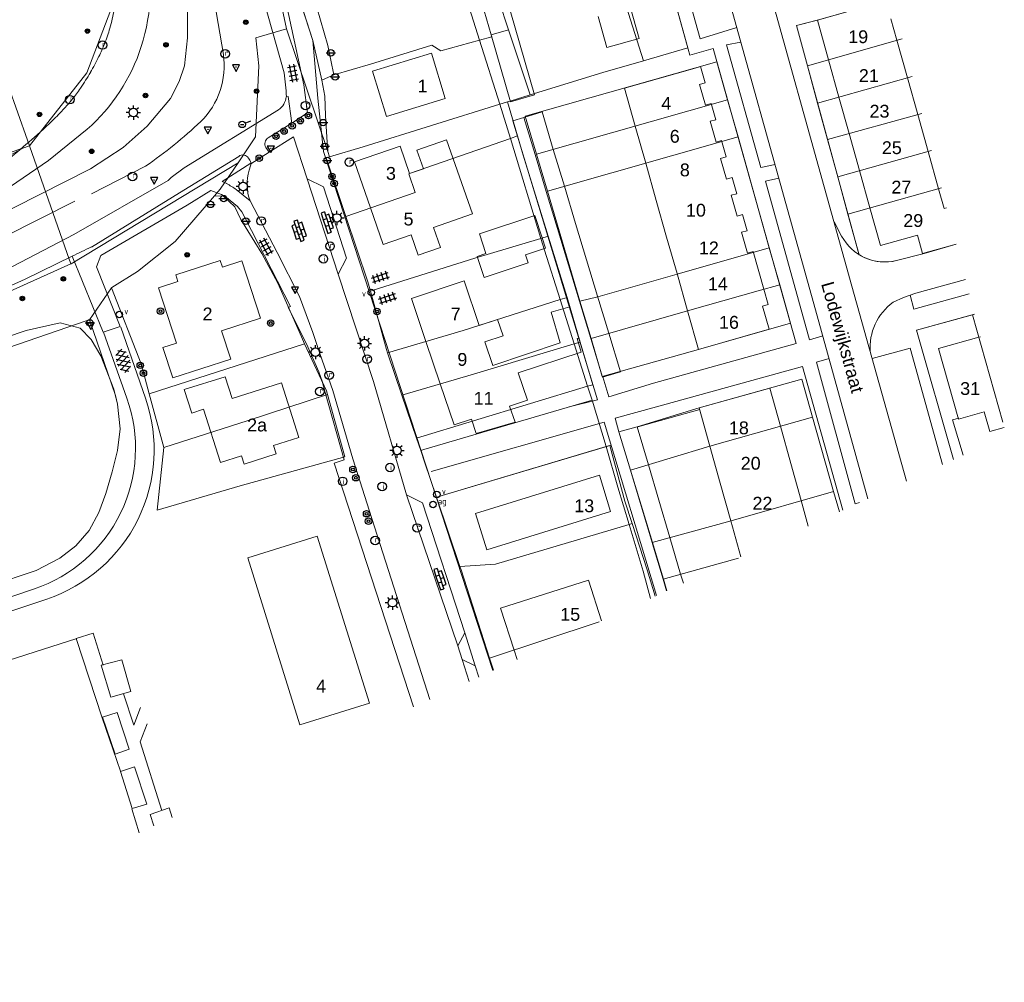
# Model space of a CAD drawing. Header units: metres. Extents: x 117922 to 130630, y 447724 to 454087.
# Tile 30 of 61: x 125245 to 125383, y 450678 to 450813. Entities that reach past the tile are written whole.
import ezdxf

# ---------------------------------------------------------------- set-up
doc = ezdxf.new("R2010")
doc.units = ezdxf.units.M
doc.layers.get('0').update_dxf_attribs({"color": 8})
for name, color, linetype, lineweight in [('B01', 8, 'Continuous', 0), ('B03', 8, 'Continuous', 0), ('B11', 8, 'Continuous', 0), ('B14', 8, 'Continuous', 0), ('G01', 8, 'Continuous', 0), ('G02', 8, 'Continuous', 0), ('Q19', 8, 'Continuous', 0), ('T00', 8, 'Continuous', 0), ('V00', 8, 'Continuous', 0), ('W00', 8, 'Continuous', 0), ('Z02', 7, 'Continuous', 0), ('Z06', 7, 'Continuous', 0)]:
    doc.layers.add(name, color=color, linetype=linetype, lineweight=lineweight)
for name, color, linetype in [('SYM-GV1', 8, 'Continuous'), ('SYM-OV4', 8, 'Continuous'), ('SYM-OV5', 8, 'Continuous'), ('TOPOT20', 8, 'Continuous'), ('TOPOT21', 8, 'Continuous'), ('TOPOT23', 8, 'Continuous'), ('TOPOT26', 8, 'Continuous'), ('TOPOT28', 8, 'Continuous'), ('TOPOT31', 8, 'Continuous'), ('TOPOT36', 8, 'Continuous'), ('TOPOT52', 8, 'Continuous'), ('TOPOT63', 8, 'Continuous'), ('TOPOT82', 8, 'Continuous'), ('TOPOT85', 8, 'Continuous')]:
    doc.layers.add(name, color=color, linetype=linetype)
doc.styles.add('ISO', font='ISO')
doc.styles.add('Z02', font='arial.ttf', dxfattribs={"height": 1.8})
doc.styles.add('Z06', font='arial.ttf', dxfattribs={"height": 1.8})

# ---------------------------------------------------------------- blocks, each defined once
blk = doc.blocks.new('asfalt6')
at = {"color": 0, "linetype": 'ByBlock', "lineweight": -2}
for p, q in [((-0.76, 1.01), (0.3, 1.62)), ((-0.3, 1.62), (0.76, 1.01)), ((-0.93, 0.18), (0.7, 1.13)), ((-0.89, -0.52), (0.89, 0.52)), ((-0.89, 0.52), (0.89, -0.52)), ((-0.7, 1.13), (0.93, 0.18)), ((-0.93, -0.18), (0.7, -1.13)), ((-0.76, -1.01), (0.3, -1.62)), ((-0.7, -1.13), (0.93, -0.18)), ((-0.3, -1.62), (0.76, -1.01))]:
    blk.add_line(p, q, dxfattribs=at)
blk = doc.blocks.new('tegels4')
at = {"color": 0, "linetype": 'ByBlock', "lineweight": -2}
for p, q in [((0.62, 0.94), (-0.62, 0.94)), ((0.62, 0.31), (-0.62, 0.31)), ((-0.31, -1.23), (-0.31, 1.25)), ((0.31, -1.23), (0.31, 1.25)), ((0.62, -0.31), (-0.62, -0.31)), ((0.62, -0.94), (-0.62, -0.94))]:
    blk.add_line(p, q, dxfattribs=at)
blk = doc.blocks.new('paal')
at = {"color": 0}
for radius in [0.45, 0.2]:
    blk.add_circle((0, 0), radius, dxfattribs=at)
blk = doc.blocks.new('lichtmast')
at = {"color": 0}
for p, q in [((-0.6, 0), (-1, 0)), ((-0.71, 0.71), (-0.42, 0.42)), ((0, 0.6), (0, 1)), ((0.42, 0.42), (0.71, 0.71)), ((0.6, 0), (1, 0)), ((-0.42, -0.42), (-0.71, -0.71)), ((0, -0.6), (0, -1)), ((0.42, -0.42), (0.71, -0.71))]:
    blk.add_line(p, q, dxfattribs=at)
blk.add_circle((0, 0), 0.6, dxfattribs=at)
blk = doc.blocks.new('boom')
at = {"color": 0}
for radius in [0.315, 0.225, 0.135]:
    blk.add_circle((0, 0), radius, dxfattribs=at)
blk = doc.blocks.new('verkeersbord')
at = {"color": 0}
for p, q in [((0.5, 0.32), (-0.5, 0.32)), ((-0.5, 0.32), (0, -0.6)), ((0, -0.6), (0.5, 0.32))]:
    blk.add_line(p, q, dxfattribs=at)
blk = doc.blocks.new('verklikker')
at = {"color": 0}
blk.add_circle((0, 0), 0.45, dxfattribs=at)
at = {"color": 0, "style": 'ISO'}
blk.add_attdef('VERKLIKKER', (0.7, 0), '', height=0.9, dxfattribs=at)
blk = doc.blocks.new('klinkers4')
at = {"color": 0, "linetype": 'ByBlock', "lineweight": -2}
for p, q in [((0, 1.5), (-0.5, 1.5)), ((-0.5, 1.5), (-0.5, 0.5)), ((0, 1.5), (0, 1)), ((-0.5, 0.5), (-0.5, -0.5)), ((0, 0.5), (-0.5, 0.5)), ((0.5, 1), (0, 1)), ((0, 1), (0, 0.5)), ((0, 0.5), (0, 0)), ((0.5, 0), (0, 0)), ((0, 0), (0, -0.5)), ((0.5, 0), (0.5, 1)), ((0.5, -1), (0.5, 0)), ((-0.5, -0.5), (-0.5, -1.5)), ((0, -0.5), (-0.5, -0.5)), ((0, -0.5), (0, -1)), ((0, -1), (0.5, -1)), ((0, -1), (0, -1.5)), ((-0.5, -1.5), (0, -1.5))]:
    blk.add_line(p, q, dxfattribs=at)
blk = doc.blocks.new('afsl-gas')
at = {"color": 0}
blk.add_circle((0, 0), 0.45, dxfattribs=at)
at = {"color": 0, "style": 'ISO'}
blk.add_attdef('AFSL-GAS', (0.7, 0), '', height=0.9, dxfattribs=at)
blk = doc.blocks.new('aanduidingsbord')
at = {"color": 0}
for p, q in [((-0.81, -0.33), (0, 0)), ((-1.45, -0.5), (-1.01, -0.5))]:
    blk.add_line(p, q, dxfattribs=at)
blk.add_circle((-1.23, -0.5), 0.45, dxfattribs=at)
blk = doc.blocks.new('grensmarkering')
at = {"color": 0}
blk.add_line((-0.67, 0), (0.67, 0), dxfattribs=at)
blk.add_circle((0, 0), 0.45, dxfattribs=at)
blk = doc.blocks.new('kolk')
at = {"color": 0}
blk.add_circle((0, 0), 0.6, dxfattribs=at)
at = {"color": 0, "linetype": 'Continuous', "style": 'ISO'}
blk.add_attdef('KOLK', (-0.04, -0.26), '', height=0.8, dxfattribs=at)
blk = doc.blocks.new('inspectieput')
at = {"color": 0}
blk.add_circle((0, 0), 0.6, dxfattribs=at)
at = {"color": 0, "linetype": 'Continuous', "style": 'ISO'}
blk.add_attdef('I', (0, -0.39), '', height=0.8, dxfattribs=at)
blk = doc.blocks.new('klinkers6')
at = {"color": 0, "linetype": 'ByBlock', "lineweight": -2}
for p, q in [((0.25, 1.5), (-0.25, 1.5)), ((-0.25, 1.5), (-0.25, 0.5)), ((0.25, 0.5), (0.25, 1.5)), ((-0.25, 1), (-0.75, 1)), ((-0.75, 1), (-0.75, 0)), ((-0.25, 0), (-0.75, 0)), ((-0.75, 0), (-0.75, -1)), ((0.25, 0.5), (-0.25, 0.5)), ((-0.25, 0.5), (-0.25, -0.5)), ((0.75, 1), (0.25, 1)), ((0.25, -0.5), (0.25, 0.5)), ((0.75, 0), (0.75, 1)), ((-0.75, -1), (-0.25, -1)), ((-0.25, -0.5), (-0.25, 0)), ((0.25, -0.5), (-0.25, -0.5)), ((-0.25, -0.5), (-0.25, -1.5)), ((0.75, 0), (0.25, 0)), ((0.25, 0), (0.25, -0.5)), ((0.25, -1.5), (0.25, -0.5)), ((0.25, -1), (0.75, -1)), ((0.75, -1), (0.75, 0)), ((-0.25, -1.5), (0.25, -1.5))]:
    blk.add_line(p, q, dxfattribs=at)
blk = doc.blocks.new('verkeersbord-pl')
at = {"color": 0, "linetype": 'Continuous'}
blk.add_circle((0, 0), 0.03, dxfattribs=at)

msp = doc.modelspace()

# ---------------------------------------------------------------- linework, layer by layer
at = {"layer": 'B01', "flags": 128}
for points in [[(125308.9, 450818.66), (125312.27, 450819.63), (125314.43, 450812.14)], [(125311.05, 450811.17), (125309.42, 450816.85)], [(125366.48, 450815.94), (125356.85, 450813.24)], [(125356.85, 450813.24), (125358.4, 450807.68)], [(125368.03, 450810.41), (125367.19, 450813.42)], [(125314.43, 450812.14), (125317.13, 450802.73), (125313.76, 450801.76), (125311.05, 450811.17)], [(125369.51, 450805.12), (125368.03, 450810.41)], [(125304.58, 450802.23), (125302.64, 450808.6), (125294.38, 450806.09), (125296.32, 450799.71), (125304.58, 450802.23)], [(125358.4, 450807.68), (125359.87, 450802.44)], [(125331.27, 450798.35), (125329.75, 450803.68), (125339.68, 450806.5)], [(125340.32, 450804.22), (125341.11, 450804.44), (125340.46, 450806.72), (125339.68, 450806.5)], [(125340.32, 450804.22), (125341.15, 450801.29)], [(125370.95, 450799.98), (125369.51, 450805.12)], [(125341.79, 450799.03), (125342.58, 450799.25), (125341.94, 450801.51), (125341.15, 450801.29)], [(125359.87, 450802.44), (125361.31, 450797.3)], [(125317.21, 450794.36), (125315.64, 450799.58), (125318.18, 450800.34), (125319.76, 450795.09)], [(125341.79, 450799.03), (125342.63, 450796.09)], [(125372.4, 450794.8), (125370.95, 450799.98)], [(125332.74, 450793.15), (125331.27, 450798.35)], [(125361.31, 450797.3), (125362.76, 450792.11)], [(125306.59, 450791.23), (125304.78, 450796.44), (125300.62, 450794.99), (125301.53, 450792.38), (125299.59, 450791.71), (125298.25, 450795.56), (125291.84, 450793.34), (125294.08, 450786.89)], [(125343.27, 450793.83), (125344.06, 450794.06), (125343.41, 450796.32), (125342.63, 450796.09)], [(125319.76, 450795.09), (125321.32, 450789.91)], [(125373.86, 450789.56), (125372.4, 450794.8)], [(125318.78, 450789.19), (125317.21, 450794.36)], [(125343.27, 450793.83), (125344.1, 450790.91)], [(125334.23, 450787.91), (125332.74, 450793.15)], [(125362.76, 450792.11), (125364.23, 450786.87)], [(125308.4, 450786.02), (125306.59, 450791.23)], [(125344.74, 450788.65), (125345.52, 450788.87), (125344.88, 450791.13), (125344.1, 450790.91)], [(125320.35, 450783.97), (125318.78, 450789.19)], [(125321.32, 450789.91), (125322.9, 450784.69)], [(125375.01, 450786.9), (125374.64, 450786.8), (125373.86, 450789.56)], [(125335.68, 450782.78), (125334.23, 450787.91)], [(125344.74, 450788.65), (125345.57, 450785.71)], [(125294.08, 450786.89), (125295.87, 450781.73), (125299.8, 450783.09), (125300.79, 450780.24), (125303.92, 450781.33), (125302.95, 450784.13), (125308.4, 450786.02)], [(125364.23, 450786.87), (125365.71, 450781.57), (125370.92, 450783.03), (125371.64, 450780.45), (125376.35, 450781.77)], [(125346.21, 450783.45), (125347, 450783.67), (125346.36, 450785.93), (125345.57, 450785.71)], [(125321.9, 450778.87), (125320.35, 450783.97)], [(125322.9, 450784.69), (125324.44, 450779.59)], [(125337.14, 450777.65), (125335.68, 450782.78)], [(125346.21, 450783.45), (125347.04, 450780.51)], [(125349.33, 450775.44), (125347.83, 450780.74), (125347.04, 450780.51)], [(125264.93, 450767.28), (125266.84, 450767.9), (125264.33, 450775.64), (125267.05, 450776.52), (125266.74, 450777.46), (125272.99, 450779.49), (125273.3, 450778.55), (125276.04, 450779.43), (125278.64, 450771.41), (125273.16, 450769.63), (125274.45, 450765.65), (125266.32, 450763.02), (125264.93, 450767.28)], [(125324.44, 450779.59), (125325.99, 450774.48)], [(125323.44, 450773.76), (125321.9, 450778.87)], [(125309.36, 450770.38), (125307.25, 450776.64), (125299.85, 450774.14), (125301.88, 450768.13)], [(125338.62, 450772.4), (125337.14, 450777.65)], [(125349.15, 450773.08), (125349.94, 450773.3), (125349.33, 450775.44)], [(125325.99, 450774.48), (125327.56, 450769.26)], [(125325.02, 450768.54), (125323.44, 450773.76)], [(125349.15, 450773.08), (125350.07, 450769.83)], [(125350.07, 450769.83), (125340.15, 450767.01), (125338.62, 450772.4)], [(125313.63, 450759.02), (125316.12, 450759.86), (125314.85, 450763.71), (125323.68, 450766.63), (125323.11, 450768.52)], [(125329.2, 450763.83), (125326.66, 450763.11), (125325.02, 450768.54)], [(125327.56, 450769.26), (125329.2, 450763.83)], [(125379.54, 450768.7), (125373.87, 450767.11), (125376.67, 450757.22), (125380.29, 450758.23)], [(125379.77, 450768.76), (125379.54, 450768.7)], [(125301.88, 450768.13), (125303.89, 450762.16)], [(125311.26, 450764.74), (125310.15, 450768.05)], [(125320.74, 450767.93), (125311.26, 450764.74)], [(125276.35, 450750.91), (125280.83, 450752.35), (125280.46, 450753.51), (125284.01, 450754.65), (125281.6, 450762.3), (125274.64, 450760.1), (125273.67, 450763.17), (125267.93, 450761.36), (125268.98, 450758.06), (125270.65, 450758.59), (125273.01, 450751.14), (125275.98, 450752.08), (125276.35, 450750.91)], [(125303.89, 450762.16), (125305.84, 450756.39), (125308.26, 450757.2)], [(125351.68, 450756.21), (125350.18, 450761.58), (125340.26, 450758.8), (125341.76, 450753.43)], [(125308.26, 450757.2), (125308.94, 450755.2), (125314.39, 450756.78), (125313.63, 450759.02)], [(125330.62, 450750.04), (125328.99, 450755.42), (125331.53, 450756.15), (125333.12, 450750.8)], [(125353.13, 450750.99), (125351.68, 450756.21)], [(125341.76, 450753.43), (125343.21, 450748.22)], [(125333.12, 450750.8), (125334.59, 450745.82)], [(125354.59, 450745.77), (125353.13, 450750.99)], [(125327.82, 450744.24), (125326.24, 450749.36), (125308.86, 450743.97), (125310.44, 450738.86), (125327.82, 450744.24)], [(125332.1, 450745.13), (125330.62, 450750.04)], [(125343.21, 450748.22), (125344.68, 450742.93)], [(125333.68, 450739.91), (125332.1, 450745.13)], [(125334.59, 450745.82), (125336.13, 450740.59)], [(125355.58, 450742.2), (125354.59, 450745.77)], [(125344.68, 450742.93), (125346.1, 450737.86)], [(125293.93, 450717.32), (125286.62, 450740.79), (125276.87, 450737.75), (125284.18, 450714.29), (125293.93, 450717.32)], [(125335.24, 450734.76), (125333.68, 450739.91)], [(125336.13, 450740.59), (125337.65, 450735.43)], [(125337.65, 450735.43), (125338.03, 450734.16)], [(125326.54, 450728.9), (125324.71, 450734.61), (125312.37, 450730.65), (125314.26, 450724.78)], [(125335.73, 450733.11), (125335.24, 450734.76)], [(125314.26, 450724.78), (125314.68, 450723.46)]]:
    msp.add_lwpolyline(points, dxfattribs=at)
at = {"layer": 'B03', "flags": 128}
for points in [[(125331.84, 450810.68), (125329.22, 450819.91)], [(125326.05, 450813.77), (125327.29, 450809.39)], [(125327.29, 450809.39), (125331.84, 450810.68)]]:
    msp.add_lwpolyline(points, dxfattribs=at)
at = {"layer": 'B11', "flags": 128}
for points in [[(125310.15, 450768.05), (125312.71, 450768.91), (125311.94, 450771.2), (125309.36, 450770.38)], [(125380.29, 450758.23), (125381.07, 450755.48), (125383.11, 450756.05)]]:
    msp.add_lwpolyline(points, dxfattribs=at)
at = {"layer": 'B14', "flags": 128}
for points in [[(125309.1, 450779.93), (125309.07, 450780.04), (125310.3, 450780.45), (125309.38, 450783.22), (125317.15, 450785.8)], [(125317.15, 450785.8), (125318.2, 450782.65)], [(125318.2, 450782.65), (125318.68, 450781.2), (125315.86, 450780.26), (125316.22, 450779.18), (125310.04, 450777.12), (125309.1, 450779.93)], [(125320.74, 450767.93), (125319.47, 450772.21), (125322.07, 450772.98), (125323.37, 450768.6), (125323.11, 450768.52)]]:
    msp.add_lwpolyline(points, dxfattribs=at)
at = {"layer": 'G01', "flags": 128}
for points in [[(125224.43, 450899.55), (125229.66, 450900.48), (125234.23, 450900.34), (125237.2, 450899.53), (125240.97, 450896.93), (125243.15, 450891.88), (125245.04, 450883.67), (125246.08, 450866.76), (125251.09, 450846.71), (125257.14, 450832.13), (125258.43, 450822.9), (125257.61, 450814.67), (125254.25, 450805.84), (125246.2, 450795.59)], [(125188.85, 450883.96), (125191.65, 450882.02), (125195.34, 450881.25), (125198.02, 450882.38), (125201.23, 450886.61), (125204.32, 450887.09), (125207, 450886.79), (125210.34, 450885.72), (125221.28, 450859.83), (125226.04, 450848.49), (125234.26, 450827.66), (125238.32, 450817.5), (125239.06, 450815.59), (125245.92, 450796.36), (125246.2, 450795.59)], [(125324.67, 450831.95), (125325.94, 450832.08), (125328.56, 450832.65), (125330.3, 450832.91), (125331.18, 450832.79), (125332.06, 450832.53), (125332.4, 450831.97), (125338.68, 450809.34), (125332.43, 450807.54)], [(125324.67, 450831.95), (125327.57, 450822.93), (125332.43, 450807.54)], [(125307.38, 450830.16), (125312.1, 450816.01), (125313.48, 450811.87)], [(125296.55, 450829.04), (125283.98, 450823.97), (125288.12, 450809.68), (125288.96, 450805.57)], [(125281.63, 450823.86), (125285.97, 450810.39), (125287.24, 450804.8)], [(125280.25, 450821.74), (125282.28, 450812)], [(125367.32, 450816.16), (125366.48, 450815.94), (125357, 450813.26), (125353.91, 450812.49), (125355.45, 450806.84)], [(125275.49, 450793.21), (125277.96, 450796.87), (125278.41, 450806.81), (125277.99, 450810.74), (125282.28, 450812)], [(125282.28, 450812), (125288.08, 450794.79)], [(125313.48, 450811.87), (125311.05, 450811.17), (125311.13, 450810.9), (125309.41, 450810.43)], [(125313.48, 450811.87), (125316.51, 450802.74)], [(125309.41, 450810.43), (125303.96, 450808.94), (125302.7, 450809.7), (125294.09, 450807.04), (125288.96, 450805.57)], [(125355.45, 450806.84), (125368.77, 450810.63)], [(125344.25, 450802.03), (125342.75, 450807.37), (125315.82, 450799.73), (125317.4, 450794.41)], [(125316.51, 450802.74), (125326.71, 450805.9), (125332.43, 450807.54)], [(125355.45, 450806.84), (125356.89, 450801.6)], [(125288.96, 450805.57), (125288.2, 450805.23), (125287.24, 450804.8)], [(125287.24, 450804.8), (125287.67, 450802.56), (125287.75, 450799.83), (125287.96, 450796.81), (125288.08, 450794.79)], [(125356.89, 450801.6), (125370.17, 450805.3)], [(125313.33, 450801.76), (125313.72, 450801.88), (125316.51, 450802.74)], [(125344.25, 450802.03), (125317.4, 450794.41)], [(125345.71, 450796.83), (125344.25, 450802.03)], [(125356.89, 450801.6), (125358.29, 450796.47)], [(125288.33, 450794.04), (125293.08, 450795.45), (125312.27, 450801.42)], [(125312.27, 450801.42), (125313.74, 450796.62)], [(125358.29, 450796.47), (125371.53, 450800.15)], [(125299.59, 450791.71), (125313.74, 450796.62)], [(125313.74, 450796.62), (125314.74, 450796.97)], [(125313.74, 450796.62), (125318.03, 450782.59)], [(125318.93, 450789.23), (125345.71, 450796.83)], [(125350.1, 450781.26), (125345.71, 450796.83)], [(125358.29, 450796.47), (125359.72, 450791.25)], [(125200.59, 450773.22), (125221.09, 450781.75), (125245.24, 450795.26)], [(125213.58, 450784.4), (125219.32, 450786.4), (125227.06, 450789.03), (125245.24, 450795.26)], [(125245.24, 450795.26), (125246.2, 450795.59)], [(125246.2, 450795.59), (125251.49, 450780.47), (125251.98, 450779.01)], [(125288.08, 450794.79), (125288.33, 450794.04)], [(125359.72, 450791.25), (125372.89, 450794.94)], [(125275.49, 450793.21), (125252.05, 450779.03), (125251.98, 450779.01)], [(125272.2, 450788.58), (125272.97, 450789.48), (125275.49, 450793.21)], [(125290.62, 450785.67), (125287.85, 450793.9), (125288.33, 450794.04)], [(125317.4, 450794.41), (125318.93, 450789.23)], [(125290.62, 450785.67), (125300.37, 450789.02), (125299.46, 450791.66), (125299.59, 450791.71)], [(125359.72, 450791.25), (125361.15, 450786.01)], [(125318.93, 450789.23), (125323.51, 450773.77)], [(125361.15, 450786.01), (125374.28, 450789.68)], [(125257.71, 450775.65), (125257.75, 450775.71), (125261.38, 450777.92), (125266.67, 450782.15), (125272.2, 450788.58)], [(125272.2, 450788.58), (125273.45, 450788.53), (125275.05, 450787.04), (125275.89, 450785.25), (125278.82, 450780.49), (125281.09, 450776.32), (125284.38, 450768.76), (125284.84, 450767.78)], [(125294.08, 450775.17), (125293.71, 450776.51), (125290.62, 450785.67)], [(125361.15, 450786.01), (125362.71, 450780.3)], [(125294.08, 450775.17), (125294.32, 450775.26), (125308.76, 450779.83), (125318.03, 450782.59)], [(125318.03, 450782.59), (125319.05, 450782.9)], [(125318.03, 450782.59), (125318.53, 450780.94), (125320.74, 450773.99)], [(125350.1, 450781.26), (125337.15, 450777.59)], [(125351.56, 450776.07), (125350.1, 450781.26)], [(125367.97, 450779.49), (125371.84, 450780.46), (125376.36, 450781.76)], [(125362.71, 450780.3), (125363.31, 450779.97), (125363.94, 450779.71), (125364.59, 450779.5), (125365.26, 450779.36), (125365.94, 450779.29), (125366.62, 450779.29), (125367.3, 450779.36), (125367.97, 450779.49)], [(125251.98, 450779.01), (125235.85, 450771.75), (125234.36, 450771.05), (125236.16, 450764.82)], [(125337.15, 450777.59), (125326.01, 450774.39)], [(125254.64, 450771.17), (125257.71, 450775.65)], [(125257.71, 450775.65), (125261.88, 450764.99), (125263.01, 450760.78)], [(125348.54, 450775.22), (125338.62, 450772.4)], [(125348.54, 450775.22), (125351.56, 450776.07)], [(125353.07, 450770.68), (125351.56, 450776.07)], [(125294.08, 450775.17), (125296.35, 450766.99), (125296.5, 450766.54)], [(125296.5, 450766.54), (125307.12, 450769.67), (125320.74, 450773.99)], [(125320.74, 450773.99), (125321.69, 450774.29)], [(125320.74, 450773.99), (125322.7, 450767.78)], [(125323.51, 450773.77), (125326.01, 450774.39)], [(125323.51, 450773.77), (125325.06, 450768.55)], [(125142.65, 450702.65), (125149, 450704.9), (125154.73, 450706.73), (125159.23, 450707.92), (125161.65, 450708.96), (125175.83, 450713.53), (125201.08, 450721.37), (125217.85, 450726.37), (125234.25, 450731.64), (125247.15, 450735.98), (125250.45, 450737.71), (125252.68, 450739.41), (125254.56, 450741.59), (125255.93, 450744.11), (125256.91, 450746.79), (125257.82, 450749.81), (125258.55, 450752.83), (125258.91, 450755.87), (125258.56, 450759.31), (125258.26, 450760.51), (125254.64, 450771.17)], [(125236.16, 450764.82), (125254.3, 450771.06), (125254.6, 450771.12), (125254.64, 450771.17)], [(125338.62, 450772.4), (125325.06, 450768.55)], [(125378.64, 450771.88), (125370.78, 450769.69), (125375.95, 450751.53)], [(125378.64, 450771.88), (125378.93, 450771.96)], [(125378.64, 450771.88), (125382.92, 450756.79)], [(125325.06, 450768.55), (125326.64, 450763.21), (125340.15, 450767.01), (125353.07, 450770.68)], [(125284.84, 450767.78), (125263.01, 450760.78)], [(125284.84, 450767.78), (125287.9, 450761.2), (125288.05, 450760.69)], [(125298.51, 450760.57), (125308.56, 450763.54), (125322.7, 450767.78)], [(125322.7, 450767.78), (125323.54, 450768.02)], [(125322.7, 450767.78), (125324.59, 450761.83)], [(125296.5, 450766.54), (125298.51, 450760.57)], [(125328.99, 450755.42), (125331.53, 450756.15), (125340.26, 450758.8), (125354.66, 450762.84), (125356.18, 450757.47)], [(125300.55, 450754.54), (125324.59, 450761.83)], [(125263.01, 450760.78), (125265.05, 450753.21)], [(125265.05, 450753.21), (125276.89, 450757.03), (125288.05, 450760.69)], [(125288.05, 450760.69), (125290.13, 450753.26), (125290.48, 450751.94)], [(125298.51, 450760.57), (125300.55, 450754.54)], [(125301.14, 450752.8), (125301.58, 450752.93), (125325.2, 450759.87)], [(125330.6, 450750.03), (125341.76, 450753.43), (125356.18, 450757.47)], [(125356.18, 450757.47), (125359.13, 450747.07)], [(125300.55, 450754.54), (125301.14, 450752.8)], [(125330.6, 450750.03), (125328.99, 450755.42)], [(125290.48, 450751.94), (125275.78, 450747.85), (125264.11, 450744.45), (125265.05, 450753.21)], [(125303.35, 450746.25), (125303.7, 450746.36), (125327.21, 450753.36)], [(125327.21, 450753.36), (125328.83, 450747.66), (125330.4, 450742.41)], [(125301.14, 450752.8), (125301.67, 450751.21), (125303.35, 450746.25)], [(125333.63, 450739.9), (125330.6, 450750.03)], [(125303.35, 450746.25), (125306.66, 450736.51)], [(125359.13, 450747.07), (125344.76, 450742.95)], [(125359.13, 450747.07), (125359.95, 450744.2)], [(125306.66, 450736.51), (125311.64, 450736.87), (125330.4, 450742.41)], [(125330.4, 450742.41), (125330.83, 450742.54)], [(125330.4, 450742.41), (125332.37, 450735.87), (125333.4, 450732.04)], [(125333.63, 450739.9), (125344.76, 450742.95)], [(125333.69, 450739.7), (125333.63, 450739.9)], [(125335.18, 450734.74), (125333.69, 450739.7)], [(125306.66, 450736.51), (125306.82, 450736.03), (125310.82, 450723.64)], [(125335.18, 450734.74), (125345.79, 450737.71)], [(125335.68, 450733.08), (125335.18, 450734.74)], [(125310.82, 450723.64), (125326.22, 450728.75)], [(125310.82, 450723.64), (125311.37, 450721.95)]]:
    msp.add_lwpolyline(points, dxfattribs=at)
at = {"layer": 'G02', "flags": 128}
for points in [[(125303.37, 450829.75), (125305.97, 450821.3), (125309.41, 450810.43)], [(125309.41, 450810.43), (125312.27, 450801.42)], [(125312.27, 450801.42), (125313.33, 450801.76)], [(125313.33, 450801.76), (125314.74, 450796.97)], [(125314.74, 450796.97), (125315.54, 450794.27), (125319.05, 450782.9)], [(125319.05, 450782.9), (125321.29, 450775.63), (125321.69, 450774.29)], [(125321.69, 450774.29), (125323.54, 450768.02)], [(125323.54, 450768.02), (125325.3, 450762.03), (125324.59, 450761.83)], [(125324.59, 450761.83), (125325.2, 450759.87)], [(125325.2, 450759.87), (125327.21, 450753.36)], [(125327.21, 450753.36), (125327.7, 450753.51), (125329.8, 450745.67), (125330.83, 450742.54)], [(125330.83, 450742.54), (125332.97, 450736.03), (125334.07, 450732.35)]]:
    msp.add_lwpolyline(points, dxfattribs=at)
at = {"layer": 'Q19', "flags": 128}
for points in [[(125282.27, 450802.46), (125282.51, 450802.5), (125283.03, 450798.78)], [(125279.85, 450794.68), (125277.28, 450793.06)], [(125285.2, 450790.95), (125289.56, 450777.56)], [(125306.37, 450725.39), (125299.15, 450746.57)], [(125307.95, 450720.38), (125306.98, 450723.46)]]:
    msp.add_lwpolyline(points, dxfattribs=at)
at = {"layer": 'T00', "flags": 128}
for points in [[(125294.32, 450775.26), (125308.76, 450779.83)], [(125331.65, 450756.12), (125340.33, 450758.57)], [(125303.7, 450746.36), (125327.88, 450753.56)]]:
    msp.add_lwpolyline(points, dxfattribs=at)
at = {"layer": 'V00', "flags": 128}
for points in [[(125265.74, 450863.43), (125281.95, 450805.84)], [(125226.17, 450777.9), (125254.74, 450792.38), (125259.35, 450795.36), (125262.74, 450798.33), (125265.98, 450802.21), (125267.23, 450804.62), (125267.95, 450806.84), (125268.41, 450810.77), (125268.4, 450815.01), (125267.34, 450822.01), (125260.77, 450849.12), (125255.07, 450861.33)], [(125273.43, 450808.43), (125269.36, 450832.12), (125267.69, 450846.12)], [(125285.97, 450810.39), (125281.27, 450825.1), (125285.42, 450827.89), (125330.3, 450832.91), (125331.18, 450832.79), (125332.06, 450832.53), (125332.4, 450831.97), (125338.96, 450808.31), (125342.22, 450809.25), (125353.88, 450767.83), (125333.83, 450762.28)], [(125369.36, 450748.51), (125361.7, 450775.87), (125346.39, 450830.9)], [(125340.8, 450829.13), (125356.61, 450772.54), (125363.96, 450746.04)], [(125341.61, 450826.7), (125336.33, 450825.21), (125340.38, 450810.63), (125345.55, 450812.2)], [(125283.03, 450798.78), (125285.26, 450800.2), (125284.72, 450804.13), (125282.24, 450815.63)], [(125362.73, 450780.25), (125353.91, 450812.49), (125356.85, 450813.24)], [(125285.97, 450810.39), (125286.7, 450802.28), (125287.5, 450794.8), (125311.28, 450721.91)], [(125350.91, 450792.95), (125348.93, 450792.56), (125344.08, 450809.78), (125346.1, 450810.16)], [(125266.07, 450791.14), (125267.93, 450792.52), (125281.18, 450800.62)], [(125279.73, 450796.72), (125283.03, 450798.78)], [(125322.01, 450758.93), (125325.96, 450759.93), (125314.08, 450799.09), (125315.64, 450799.58)], [(125225.57, 450778.98), (125230.83, 450781.73), (125238.9, 450786.75), (125248.86, 450793.52), (125254.29, 450797.91)], [(125285.2, 450790.95), (125283.26, 450796.83), (125279.85, 450794.68)], [(125279.39, 450795.36), (125279.85, 450794.68)], [(125275.59, 450794.1), (125267.89, 450789.34), (125254.89, 450781.38)], [(125277.13, 450793.57), (125276.95, 450793.86)], [(125254.92, 450788.87), (125262.47, 450792.71)], [(125277.28, 450793.14), (125273.26, 450790.6), (125273.89, 450790.29)], [(125277.05, 450792.15), (125277.24, 450792.79)], [(125252.4, 450783.14), (125265.65, 450790.7)], [(125265.65, 450790.7), (125266.07, 450791.14)], [(125289.56, 450777.56), (125290.72, 450779.8), (125287.48, 450789.81), (125285.2, 450790.95)], [(125357.61, 450768.93), (125355.75, 450768.34), (125349.57, 450790.64), (125351.43, 450791.07)], [(125271.68, 450789.33), (125268.32, 450787.26), (125256.22, 450780.17)], [(125271.68, 450789.33), (125273.17, 450788.74), (125273.88, 450788.31), (125275.41, 450787.09), (125276.01, 450786.33), (125276.5, 450785.44), (125282.84, 450773.04), (125282.54, 450772.88), (125285.08, 450767.8), (125286.83, 450763.84), (125287.3, 450762.53), (125287.73, 450760.93)], [(125275.24, 450789.44), (125277.18, 450787.85)], [(125227.76, 450775.34), (125252.56, 450787.8)], [(125302.41, 450717.84), (125294.26, 450743.28), (125291.59, 450751.65), (125288.81, 450761.24), (125286.99, 450766.41), (125286, 450769.39), (125284.1, 450774.45), (125280.98, 450780.59), (125277.18, 450787.85)], [(125359.22, 450784.91), (125360.26, 450782.92)], [(125104.74, 450726.95), (125122.1, 450733.64), (125140.55, 450739.93), (125162.05, 450747.25), (125198.05, 450759.7), (125216.71, 450766.85), (125232.54, 450773.44), (125241.69, 450777.56), (125252.4, 450783.14)], [(125106.67, 450725.16), (125108.08, 450725.72), (125127.01, 450732.73), (125156.18, 450742.8), (125186.01, 450753.04), (125209.7, 450761.54), (125229.81, 450769.76), (125245.57, 450776.85), (125252.18, 450780.08)], [(125252.18, 450780.08), (125256.54, 450769.41), (125258.92, 450770.2), (125255.62, 450778.61), (125256.22, 450780.17)], [(125367.97, 450779.49), (125371.84, 450780.46)], [(125289.56, 450777.56), (125294.51, 450762.5), (125299.15, 450746.57)], [(125367.5, 450773.62), (125368.95, 450774.28), (125370.67, 450774.92), (125377.65, 450776.82)], [(125369.88, 450774.63), (125370.4, 450772.64), (125378.19, 450774.79)], [(125378.93, 450771.96), (125370.78, 450769.69), (125375.95, 450751.53)], [(125259.04, 450770.14), (125262.5, 450760.14)], [(125256.58, 450769.41), (125259.88, 450760.14)], [(125364.57, 450765.73), (125369.89, 450767.19), (125374.41, 450750.83)], [(125362.76, 450745.49), (125362.15, 450745.33), (125356.74, 450765.22), (125358.5, 450765.73)], [(125334.25, 450758.93), (125354.78, 450764.6), (125360.43, 450744.42)], [(125326.73, 450763.13), (125327.57, 450760.36), (125333.83, 450762.28)], [(125300.14, 450716.81), (125289.01, 450751.05), (125290.39, 450751.5), (125287.73, 450760.93)], [(125334.25, 450758.93), (125328.47, 450757.34), (125328.99, 450755.42)], [(125377.35, 450752.17), (125375.84, 450757.13), (125376.74, 450757.37)], [(125326.92, 450756.79), (125302.62, 450749.84)], [(125326.92, 450756.79), (125334.27, 450732.44)], [(125299.15, 450746.57), (125301.38, 450745.45), (125307.33, 450727.2)], [(125151.07, 450702.14), (125166.37, 450707.61), (125175.52, 450710.47), (125176.11, 450711.73), (125176.09, 450712.13), (125177.91, 450712.65), (125178.01, 450712.35), (125179.13, 450711.67), (125204.54, 450719.64), (125231.91, 450728.35), (125246.88, 450733.38)], [(125151.22, 450699.92), (125167.51, 450705.88), (125192.5, 450714.04), (125225.27, 450724.14), (125248.61, 450731.95)], [(125259, 450707.79), (125256.39, 450715.28), (125252.75, 450726.42), (125255.15, 450727.18), (125256.53, 450722.67)], [(125307.33, 450727.2), (125306.37, 450725.39)], [(125308.77, 450722.58), (125307.33, 450727.2)], [(125252.83, 450726.4), (125205.02, 450711.09), (125215.73, 450678.13)], [(125306.37, 450725.39), (125306.98, 450723.46)], [(125260.42, 450718.96), (125259.15, 450723.43), (125256.25, 450722.65), (125257.64, 450718.18), (125260.42, 450718.96)], [(125306.98, 450723.46), (125308.77, 450722.58)], [(125308.77, 450722.58), (125309.29, 450721)], [(125259.42, 450718.66), (125260.83, 450714.24), (125261.8, 450716.73)], [(125260.2, 450710.87), (125258.53, 450716), (125256.47, 450715.35), (125258.22, 450710.16), (125260.2, 450710.87)], [(125264.8, 450702.28), (125261.75, 450711.9), (125262.74, 450714.42)], [(125262.67, 450703.16), (125260.96, 450708.37), (125258.96, 450707.75), (125260.63, 450702.55), (125262.67, 450703.16)], [(125261.59, 450699.14), (125260.55, 450702.47)], [(125266.24, 450701.28), (125265.79, 450702.64), (125263.13, 450701.68), (125263.67, 450700.1)]]:
    msp.add_lwpolyline(points, dxfattribs=at)
at = {"layer": 'V00'}
for centre, radius, start, end in [((125233.92, 450818.31), 29.32, 342.5739, 11.9515), ((125226.94, 450820.81), 31.75, 344.1325, 348.9675), ((125234.42, 450818.69), 23.98, 338.5255, 344.125), ((125234.8, 450818.59), 23.59, 333.7262, 338.4092), ((125236.96, 450817.54), 26.19, 311.4414, 342.1857), ((125262.56, 450806.85), 10.98, 314.5195, 8.2454), ((125219.45, 450826.3), 40.76, 329.9845, 333.5663), ((125221.28, 450825.3), 38.68, 326.0366, 329.9061), ((125258.03, 450801.85), 24.25, 1.4468, 9.4595), ((125236.04, 450815.35), 20.89, 320.6995, 326.0541), ((125228.41, 450821.55), 30.71, 315.0652, 320.7565), ((125279.51, 450802.85), 2.78, 306.9772, 352.0535), ((125203.26, 450846.7), 66.28, 311.1821, 315.0372), ((125227.24, 450844.14), 62.34, 304.4128, 313.6385), ((125108.44, 450955.1), 210.3, 310.0223, 311.1774), ((125280.32, 450795.85), 1.06, 124.4564, 207.5108), ((125276.17, 450793.38), 0.925, 31.7067, 128.4694), ((125276.38, 450793.08), 0.899, 3.9745, 33.3722), ((125283.35, 450790.19), 6.6, 162.6918, 200.6948), ((125276.36, 450793.08), 0.924, 342.2246, 359.1963), ((125275.81, 450793.04), 1.47, 0.826, 3.7552), ((125266.95, 450777.75), 14.33, 54.7012, 61.0587), ((125366.31, 450786.12), 6.84, 207.8678, 284.0583), ((125125.07, 451048.22), 296.74, 295.3626, 295.9428), ((125372.06, 450767.29), 7.8, 125.8006, 184.7856), ((125240.23, 450753.15), 20.86, 288.5807, 19.5707), ((125241.61, 450752.91), 22.1, 288.478, 19.0769)]:
    msp.add_arc(centre, radius, start, end, dxfattribs=at)
at = {"layer": 'W00', "flags": 128}
msp.add_lwpolyline([(125236.84, 450766.67), (125245.75, 450769.65), (125250.48, 450770.72), (125253.3, 450769.99), (125254.87, 450768.37), (125256.21, 450766.12), (125258.04, 450761.42), (125258.56, 450759.31), (125258.91, 450755.87), (125258.55, 450752.83), (125257.82, 450749.81), (125256.91, 450746.79), (125255.93, 450744.11), (125254.56, 450741.59), (125252.68, 450739.41), (125250.45, 450737.71), (125247.15, 450735.98), (125234.25, 450731.64)], dxfattribs=at)

# ---------------------------------------------------------------- block references
at = {"layer": 'SYM-GV1', "rotation": 17.55030189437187}
msp.add_blockref('asfalt6', (125259.36, 450765.4), dxfattribs=at)
at = {"layer": 'SYM-OV4'}
for name, p, rotation in [('klinkers4', (125288.09, 450784.87), 18.01497304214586), ('klinkers6', (125284.06, 450783.66), 18.70299063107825), ('klinkers4', (125303.91, 450734.81), 18.01497304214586)]:
    msp.add_blockref(name, p, dxfattribs=dict(at, rotation=rotation))
at = {"layer": 'SYM-OV5'}
for p, rotation in [((125283.2, 450805.79), 190.807157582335), ((125279.42, 450781.38), 28.98680329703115), ((125295.49, 450777.11), 288.4280155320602), ((125296.49, 450774.16), 288.4280155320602)]:
    msp.add_blockref('tegels4', p, dxfattribs=dict(at, rotation=rotation))
at = {"layer": 'TOPOT20'}
msp.add_blockref('aanduidingsbord', (125277.3, 450799.09), dxfattribs=at)
at = {"layer": 'TOPOT21'}
for p in [(125260.78, 450800.26), (125276.21, 450789.87), (125289.37, 450785.46), (125293.25, 450767.85), (125286.36, 450766.62), (125297.81, 450752.8), (125297.17, 450731.44)]:
    msp.add_blockref('lichtmast', p, dxfattribs=at)
at = {"layer": 'TOPOT23'}
ref = msp.add_blockref('kolk', (125256.44, 450809.74), dxfattribs=at)
ref.add_attrib('KOLK', 'r', (125256.4, 450809.48), dxfattribs={"color": 0, "height": 0.8, "style": 'ISO'})
ref = msp.add_blockref('kolk', (125273.68, 450808.5), dxfattribs=at)
ref.add_attrib('KOLK', 'r', (125273.64, 450808.24), dxfattribs={"color": 0, "height": 0.8, "style": 'ISO'})
ref = msp.add_blockref('kolk', (125251.87, 450802.07), dxfattribs=at)
ref.add_attrib('KOLK', 'r', (125251.83, 450801.81), dxfattribs={"color": 0, "height": 0.8, "style": 'ISO'})
ref = msp.add_blockref('kolk', (125284.97, 450801.23), dxfattribs=at)
ref.add_attrib('KOLK', 'r', (125284.93, 450800.97), dxfattribs={"color": 0, "height": 0.8, "style": 'ISO'})
ref = msp.add_blockref('kolk', (125291.11, 450793.3), dxfattribs=at)
ref.add_attrib('KOLK', 'r', (125291.07, 450793.04), dxfattribs={"color": 0, "height": 0.8, "style": 'ISO'})
ref = msp.add_blockref('kolk', (125260.67, 450791.29), dxfattribs=at)
ref.add_attrib('KOLK', 'r', (125260.63, 450791.03), dxfattribs={"color": 0, "height": 0.8, "style": 'ISO'})
ref = msp.add_blockref('kolk', (125278.73, 450785.03), dxfattribs=at)
ref.add_attrib('KOLK', 'r', (125278.68, 450784.77), dxfattribs={"color": 0, "height": 0.8, "style": 'ISO'})
ref = msp.add_blockref('kolk', (125288.41, 450781.5), dxfattribs=at)
ref.add_attrib('KOLK', 'r', (125288.37, 450781.24), dxfattribs={"color": 0, "height": 0.8, "style": 'ISO'})
ref = msp.add_blockref('kolk', (125293.61, 450765.63), dxfattribs=at)
ref.add_attrib('KOLK', 'r', (125293.56, 450765.37), dxfattribs={"color": 0, "height": 0.8, "style": 'ISO'})
ref = msp.add_blockref('kolk', (125288.27, 450763.37), dxfattribs=at)
ref.add_attrib('KOLK', 'r', (125288.23, 450763.11), dxfattribs={"color": 0, "height": 0.8, "style": 'ISO'})
ref = msp.add_blockref('kolk', (125286.97, 450761.08), dxfattribs=at)
ref.add_attrib('KOLK', 'r', (125286.92, 450760.82), dxfattribs={"color": 0, "height": 0.8, "style": 'ISO'})
ref = msp.add_blockref('kolk', (125300.65, 450741.93), dxfattribs=at)
ref.add_attrib('KOLK', 'r', (125300.6, 450741.67), dxfattribs={"color": 0, "height": 0.8, "style": 'ISO'})
ref = msp.add_blockref('kolk', (125294.75, 450740.17), dxfattribs=at)
ref.add_attrib('KOLK', 'r', (125294.7, 450739.91), dxfattribs={"color": 0, "height": 0.8, "style": 'ISO'})
at = {"layer": 'TOPOT26'}
for p in [(125276.57, 450812.94), (125254.33, 450811.7), (125265.37, 450809.76), (125262.49, 450802.65), (125278.09, 450803.26), (125247.59, 450800), (125254.93, 450794.81), (125268.34, 450780.29), (125250.95, 450776.92), (125245.19, 450774.14)]:
    msp.add_blockref('boom', p, dxfattribs=at)
at = {"layer": 'TOPOT28'}
ref = msp.add_blockref('inspectieput', (125287.47, 450779.71), dxfattribs=at)
ref.add_attrib('I', 'i', (125287.47, 450779.31), dxfattribs={"color": 0, "height": 0.8, "style": 'ISO'})
ref = msp.add_blockref('inspectieput', (125296.83, 450750.41), dxfattribs=at)
ref.add_attrib('I', 'i', (125296.83, 450750.01), dxfattribs={"color": 0, "height": 0.8, "style": 'ISO'})
ref = msp.add_blockref('inspectieput', (125290.18, 450748.48), dxfattribs=at)
ref.add_attrib('I', 'i', (125290.18, 450748.08), dxfattribs={"color": 0, "height": 0.8, "style": 'ISO'})
ref = msp.add_blockref('inspectieput', (125295.74, 450747.75), dxfattribs=at)
ref.add_attrib('I', 'i', (125295.74, 450747.36), dxfattribs={"color": 0, "height": 0.8, "style": 'ISO'})
at = {"layer": 'TOPOT31'}
ref = msp.add_blockref('verklikker', (125294.2, 450775), dxfattribs=at)
ref.add_attrib('VERKLIKKER', 'v', (125292.89, 450774.4), dxfattribs={"color": 0, "height": 0.9, "style": 'ISO'})
ref = msp.add_blockref('verklikker', (125258.81, 450771.9), dxfattribs=at)
ref.add_attrib('VERKLIKKER', 'v', (125259.51, 450771.9), dxfattribs={"color": 0, "height": 0.9, "style": 'ISO'})
ref = msp.add_blockref('verklikker', (125303.41, 450746.63), dxfattribs=at)
ref.add_attrib('VERKLIKKER', 'v', (125304.11, 450746.63), dxfattribs={"color": 0, "height": 0.9, "style": 'ISO'})
at = {"layer": 'TOPOT36'}
for p in [(125288.52, 450808.64), (125289.12, 450805.28), (125287.44, 450798.85), (125287.68, 450795.52), (125288, 450793.53), (125271.62, 450787.36), (125273.47, 450788.18), (125276.58, 450785.01), (125254.67, 450770.72)]:
    msp.add_blockref('grensmarkering', p, dxfattribs=at)
at = {"layer": 'TOPOT52'}
for p in [(125285.37, 450799.83), (125283.09, 450798.39), (125284.23, 450799.11), (125280.82, 450796.93), (125281.95, 450797.66), (125278.46, 450793.86), (125288.68, 450791.27), (125288.99, 450790.29), (125264.6, 450772.38), (125295, 450772.32), (125280.07, 450770.7), (125261.75, 450764.76), (125262.2, 450763.66), (125291.62, 450750.14), (125292.03, 450748.98), (125293.54, 450743.92), (125293.81, 450742.88)]:
    msp.add_blockref('paal', p, dxfattribs=at)
at = {"layer": 'TOPOT63'}
for p in [(125275.21, 450806.64), (125271.25, 450797.89), (125280.09, 450795.24), (125263.7, 450790.8), (125283.49, 450775.43), (125254.8, 450770.41)]:
    msp.add_blockref('verkeersbord-pl', p, dxfattribs=at)
at = {"layer": 'TOPOT82'}
ref = msp.add_blockref('afsl-gas', (125302.87, 450745.23), dxfattribs=at)
ref.add_attrib('AFSL-GAS', 'ag', (125303.57, 450745.23), dxfattribs={"color": 0, "height": 0.9, "style": 'ISO'})
at = {"layer": 'TOPOT85'}
for p in [(125275.21, 450806.64), (125271.25, 450797.89), (125280.09, 450795.24), (125263.7, 450790.8), (125283.49, 450775.43), (125254.8, 450770.41)]:
    msp.add_blockref('verkeersbord', p, dxfattribs=at)

# ---------------------------------------------------------------- texts
at = {"layer": 'Z02', "linetype": 'Continuous', "char_height": 1.8, "attachment_point": 7, "line_spacing_factor": 0.8, "style": 'Z02'}
for s, insert in [('{\\C256;19}', (125361.19, 450809.98)), ('{\\C256;21}', (125362.68, 450804.55)), ('{\\C256;1}', (125300.7, 450803.08)), ('{\\C256;4}', (125334.94, 450800.65)), ('{\\C256;23}', (125364.18, 450799.52)), ('{\\C256;6}', (125336.12, 450796)), ('{\\C256;25}', (125365.91, 450794.4)), ('{\\C256;3}', (125296.26, 450790.79)), ('{\\C256;8}', (125337.54, 450791.28)), ('{\\C256;27}', (125367.25, 450788.89)), ('{\\C256;10}', (125338.4, 450785.62)), ('{\\C256;5}', (125298.73, 450784.38)), ('{\\C256;29}', (125368.92, 450784.17)), ('{\\C256;12}', (125340.21, 450780.35)), ('{\\C256;14}', (125341.47, 450775.31)), ('{\\C256;2}', (125270.5, 450771.08)), ('{\\C256;7}', (125305.36, 450771.08)), ('{\\C256;16}', (125343.04, 450769.88)), ('{\\C256;9}', (125306.29, 450764.67)), ('{\\C256;31}', (125376.91, 450760.58)), ('{\\C256;11}', (125308.59, 450759.24)), ('{\\C256;2a}', (125276.76, 450755.46)), ('{\\C256;18}', (125344.43, 450755.06)), ('{\\C256;20}', (125346.09, 450750.09)), ('{\\C256;22}', (125347.74, 450744.5)), ('{\\C256;13}', (125322.71, 450744.12)), ('{\\C256;15}', (125320.74, 450728.88)), ('{\\C256;4}', (125286.45, 450718.82))]:
    msp.add_mtext(s, dxfattribs=dict(at, insert=insert))
at = {"layer": 'Z06', "linetype": 'Continuous', "insert": (125356.84, 450776.07), "char_height": 1.8, "attachment_point": 7, "rotation": 285.6069, "line_spacing_factor": 0.8, "style": 'Z06'}
msp.add_mtext('{\\C256;Lodewijkstraat}', dxfattribs=at)

doc.saveas('drawing.dxf')
